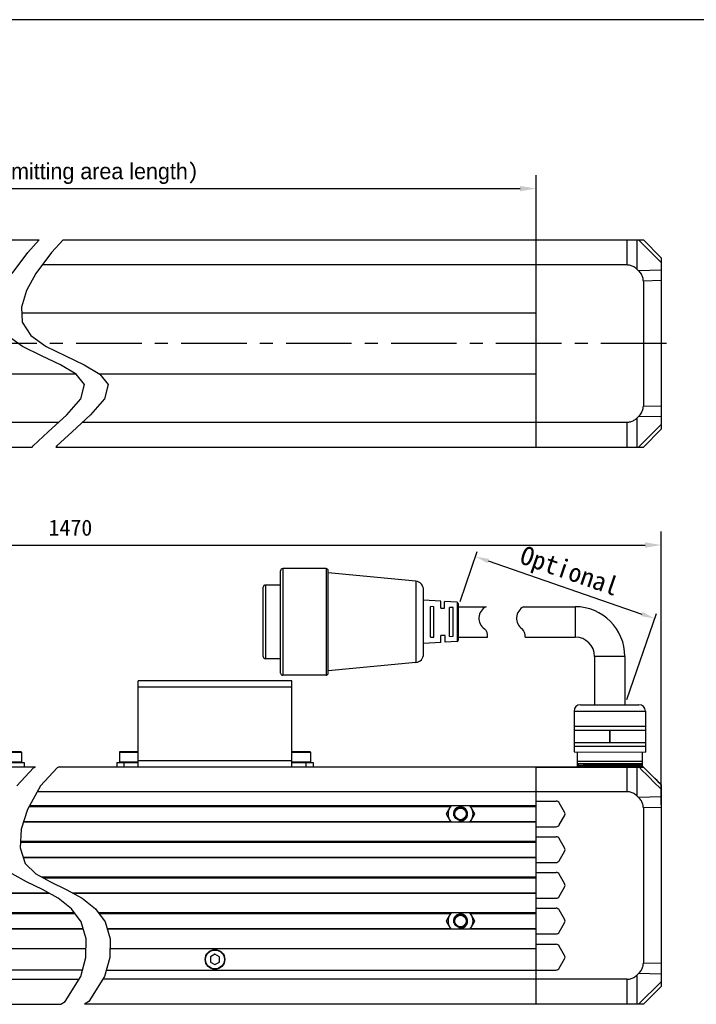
# Model space of a CAD drawing. Header units: millimetres. Extents: x -25 to 531, y 144 to 427.
# Tile 5 of 8: x 209 to 335, y 243 to 427. Entities that reach past the tile are written whole.
import ezdxf

# ---------------------------------------------------------------- set-up
doc = ezdxf.new("R2010")
doc.units = ezdxf.units.MM
doc.header["$LTSCALE"] = 32.67
doc.header["$PDMODE"] = 3
doc.header["$PDSIZE"] = 8
doc.linetypes.add('CENTER', pattern=[0.6, 0.375, -0.075, 0.075, -0.075])
doc.layers.get('0').update_dxf_attribs({"linetype": 'CONTINUOUS'})
doc.layers.get('Defpoints').update_dxf_attribs({"linetype": 'CONTINUOUS'})
for name, color, linetype in [('00_COMPONENTS', 7, 'CONTINUOUS'), ('03_ALL_AXES', 7, 'CONTINUOUS'), ('51__DRAFT_DIMS', 7, 'CONTINUOUS')]:
    doc.layers.add(name, color=color, linetype=linetype)
doc.layers.add('标注', color=3, linetype='CONTINUOUS', lineweight=25)
doc.layers.add('粗实线', color=7, linetype='CONTINUOUS', lineweight=30)
doc.styles.get("Standard").update_dxf_attribs({"font": 'simfang.ttf'})
doc.dimstyles.new('CST Standard', dxfattribs={"dimtxt": 3.5, "dimasz": 2.5, "dimexe": 1, "dimexo": 1, "dimgap": 0.6, "dimtad": 1, "dimtoh": 1, "dimdsep": 46, "dimtxsty": 'STANDARD', "dimcen": -2.5, "dimdle": 5, "dimadec": 1, "dimazin": 2, "dimtfac": 1, "dimtofl": 0, "dimtmove": 0, "dimatfit": 0, "dimfxl": 1, "dimtolj": 1, "dimarcsym": 0})
doc.dimstyles.new('DIMSTYLE_1', dxfattribs={"dimtxt": 3, "dimasz": 3, "dimexe": 2.5, "dimexo": 0.5, "dimgap": 0.75, "dimtad": 1, "dimlfac": 1.5, "dimdsep": 46, "dimtxsty": 'STANDARD', "dimblk": '_FILLED', "dimblk1": '_FILLED', "dimblk2": '_FILLED', "dimcen": 0.09, "dimclrt": 3, "dimazin": 2, "dimtp": 0.8, "dimtm": 0.8, "dimtfac": 1, "dimtofl": 0, "dimtmove": 0, "dimatfit": 3, "dimldrblk": '_FILLED', "dimfxl": 1, "dimtolj": 1, "dimarcsym": 0})

# ---------------------------------------------------------------- blocks, each defined once
blk = doc.blocks.new('_FILLED')
at = {"color": 0, "linetype": 'ByBlock'}
blk.add_solid([(0, 0), (-1, 0.167), (-1, -0.167)], dxfattribs=at)
blk = doc.blocks.new('*D1')
at = {"layer": '51__DRAFT_DIMS', "color": 0, "lineweight": -2}
for p, q in [((108.05, 280.2), (108.05, 331.16)), ((328.7, 280.2), (328.7, 331.16)), ((111.05, 328.66), (325.7, 328.66))]:
    blk.add_line(p, q, dxfattribs=at)
at = {"layer": 'Defpoints', "color": 0}
for p in [(328.7, 328.66), (108.05, 279.7), (328.7, 279.7)]:
    blk.add_point(p, dxfattribs=at)
at = {"layer": '51__DRAFT_DIMS', "color": 0, "linetype": 'ByBlock', "lineweight": -2, "xscale": 3, "yscale": 3, "zscale": 3, "rotation": 180}
blk.add_blockref('_FILLED', (108.05, 328.66), dxfattribs=at)
at = {"layer": '51__DRAFT_DIMS', "color": 0, "linetype": 'ByBlock', "lineweight": -2, "xscale": 3, "yscale": 3, "zscale": 3}
blk.add_blockref('_FILLED', (328.7, 328.66), dxfattribs=at)
at = {"layer": '51__DRAFT_DIMS', "color": 3, "insert": (218.37, 333.41), "char_height": 3, "attachment_point": 2, "line_spacing_factor": 0.9}
blk.add_mtext('\\A1;\\A1;1470', dxfattribs=at)
blk = doc.blocks.new('*D8')
at = {"layer": '51__DRAFT_DIMS', "color": 0, "lineweight": -2}
for p, q in [((131.38, 381.42), (131.38, 397.68)), ((305.36, 381.42), (305.36, 397.68)), ((134.38, 395.18), (302.36, 395.18))]:
    blk.add_line(p, q, dxfattribs=at)
at = {"layer": 'Defpoints', "color": 0}
for p in [(305.36, 395.18), (131.38, 380.92), (305.36, 380.92)]:
    blk.add_point(p, dxfattribs=at)
at = {"layer": '51__DRAFT_DIMS', "color": 0, "linetype": 'ByBlock', "lineweight": -2, "xscale": 3, "yscale": 3, "zscale": 3, "rotation": 180}
blk.add_blockref('_FILLED', (131.38, 395.18), dxfattribs=at)
at = {"layer": '51__DRAFT_DIMS', "color": 0, "linetype": 'ByBlock', "lineweight": -2, "xscale": 3, "yscale": 3, "zscale": 3}
blk.add_blockref('_FILLED', (305.36, 395.18), dxfattribs=at)
at = {"layer": '51__DRAFT_DIMS', "color": 3, "insert": (218.37, 399.93), "char_height": 3, "attachment_point": 2, "line_spacing_factor": 0.9}
blk.add_mtext('\\A1;\\A1;1400({\\f方正兰亭黑_GBK|b0|i0|c134|p0;Emitting area length})', dxfattribs=at)
blk = doc.blocks.new('*D13')
at = {"layer": 'Defpoints', "color": 0}
for p in [(290.8, 317.15), (327.47, 314.96), (321.92, 298.87)]:
    blk.add_point(p, dxfattribs=at)
at = {"layer": '标注', "color": 0, "linetype": 'Continuous', "lineweight": -2, "ltscale": 3}
for p, q in [((291.13, 318.1), (294.35, 327.45)), ((296.39, 325.69), (325.11, 315.78)), ((322.25, 299.82), (327.8, 315.91))]:
    blk.add_line(p, q, dxfattribs=at)
at = {"layer": '标注', "color": 0}
for points in [[(296.52, 326.08), (296.25, 325.29), (294.02, 326.5)], [(324.98, 315.38), (325.25, 316.17), (327.47, 314.96)]]:
    blk.add_solid(points, dxfattribs=at)
at = {"layer": '标注', "color": 7, "insert": (311.45, 323.41), "char_height": 3.5, "attachment_point": 5, "rotation": 340.9636}
blk.add_mtext('\\A1;Optional', dxfattribs=at)

msp = doc.modelspace()

# ---------------------------------------------------------------- linework, layer by layer
at = {"color": 7}
msp.add_line((531.0131, 426.6945), (-25.0005, 426.6945), dxfattribs=at)
at = {"color": 4}
for p, q in [((210.4195, 383.2783), (212.5659, 385.5903)), ((217.0048, 385.5903), (214.8584, 383.2783)), ((207.4912, 379.3393), (210.4195, 383.2783)), ((214.8584, 383.2783), (211.9301, 379.3393)), ((211.9301, 379.3393), (210.1786, 376.1466)), ((210.1786, 376.1466), (209.2102, 373.0472)), ((209.2102, 373.0472), (209.3493, 370.2649)), ((209.3493, 370.2649), (210.9871, 367.7796)), ((209.3998, 365.7364), (206.5482, 367.7796)), ((210.9871, 367.7796), (213.8387, 365.7364)), ((212.9858, 363.9378), (209.3998, 365.7364)), ((213.8387, 365.7364), (217.4247, 363.9378)), ((216.5135, 362.3043), (212.9858, 363.9378)), ((217.4247, 363.9378), (220.9524, 362.3043)), ((219.4494, 360.5743), (216.5135, 362.3043)), ((220.9524, 362.3043), (223.8883, 360.5743)), ((220.978, 358.6096), (219.4494, 360.5743)), ((223.8883, 360.5743), (225.4169, 358.6096)), ((220.3062, 355.9297), (220.978, 358.6096)), ((225.4169, 358.6096), (224.7451, 355.9297)), ((217.7096, 352.929), (220.3062, 355.9297)), ((224.7451, 355.9297), (222.1485, 352.929)), ((214.2346, 349.7849), (217.7096, 352.929)), ((222.1485, 352.929), (218.6735, 349.7849)), ((211.4221, 347.1823), (214.2346, 349.7849)), ((218.6735, 349.7849), (215.861, 347.1823)), ((211.2038, 346.9236), (211.4221, 347.1823)), ((215.861, 347.1823), (215.6427, 346.9236)), ((208.3746, 283.7175), (211.4588, 287.1046)), ((211.4588, 287.1046), (211.8322, 287.2934)), ((215.8977, 287.1046), (212.8135, 283.7175)), ((216.2711, 287.2934), (215.8977, 287.1046)), ((212.8135, 283.7175), (210.3501, 279.3125)), ((210.3501, 279.3125), (209.1838, 275.6312)), ((209.1838, 275.6312), (208.9626, 272.1518)), ((208.9626, 272.1518), (209.9339, 269.239)), ((209.9339, 269.239), (211.9218, 267.3087)), ((210.185, 265.8067), (207.4829, 267.3087)), ((211.9218, 267.3087), (214.6239, 265.8067)), ((213.1541, 264.4104), (210.185, 265.8067)), ((214.6239, 265.8067), (217.593, 264.4104)), ((216.0986, 262.7596), (213.1541, 264.4104)), ((218.5964, 260.7683), (216.0986, 262.7596)), ((217.593, 264.4104), (220.5376, 262.7596)), ((220.5376, 262.7596), (223.0353, 260.7683)), ((220.397, 258.3331), (218.5964, 260.7683)), ((223.0353, 260.7683), (224.8359, 258.3331)), ((221.3362, 255.1758), (220.397, 258.3331)), ((224.8359, 258.3331), (225.7751, 255.1758)), ((221.2768, 251.6892), (221.3362, 255.1758)), ((225.7751, 255.1758), (225.7157, 251.6892)), ((220.3138, 248.1763), (221.2768, 251.6892)), ((225.7157, 251.6892), (224.7527, 248.1763)), ((217.362, 243.4977), (220.3138, 248.1763)), ((224.7527, 248.1763), (221.8009, 243.4977)), ((216.5645, 242.9601), (217.362, 243.4977)), ((221.8009, 243.4977), (221.0034, 242.9601))]:
    msp.add_line(p, q, dxfattribs=at)
msp.add_line((325.7651, 297.6567), (325.7651, 290.0336))
at = {"layer": '00_COMPONENTS', "color": 7}
for p, q in [((111.3844, 385.5903), (212.5659, 385.5903)), ((217.0048, 385.5903), (325.3646, 385.5903)), ((305.3646, 346.9236), (305.3646, 385.5903)), ((328.6979, 382.2569), (325.3646, 385.5903)), ((328.6979, 382.2569), (328.6979, 350.2569)), ((322.3293, 380.9236), (213.1079, 380.9236)), ((324.4812, 379.8379), (324.2177, 380.0941)), ((325.3646, 377.9071), (325.3646, 354.6068)), ((305.3646, 371.9236), (209.2664, 371.9236)), ((131.3844, 360.5903), (219.4222, 360.5903)), ((223.8612, 360.5903), (305.3646, 360.5903)), ((114.4197, 351.5903), (216.2299, 351.5903)), ((220.6688, 351.5903), (322.3293, 351.5903)), ((324.2177, 352.4197), (324.4812, 352.676)), ((328.6979, 350.2569), (325.3646, 346.9236)), ((111.3844, 346.9236), (211.2038, 346.9236)), ((215.6427, 346.9236), (325.3646, 346.9236)), ((231.0312, 287.2934), (231.0312, 303.2934)), ((259.6979, 303.2934), (231.0312, 303.2934)), ((233.7646, 303.361), (233.6979, 303.2943)), ((233.7646, 303.361), (235.6312, 303.361)), ((235.6312, 303.361), (235.6979, 303.2943)), ((255.0979, 303.361), (255.0312, 303.2943)), ((255.0979, 303.361), (256.9646, 303.361)), ((256.9645, 303.361), (257.0312, 303.2943)), ((259.6979, 287.2934), (259.6979, 303.2934)), ((209.1511, 290.0934), (205.7177, 290.0934)), ((209.2177, 290.0268), (209.2177, 288.1601)), ((227.5312, 290.0268), (227.5312, 288.1601)), ((231.0312, 290.0934), (227.5979, 290.0934)), ((263.1312, 290.0934), (259.6979, 290.0934)), ((263.1979, 290.0268), (263.1979, 288.1601)), ((111.5185, 287.2934), (211.8322, 287.2934)), ((205.7177, 288.0934), (209.7177, 288.0934)), ((209.7177, 288.0934), (209.7177, 287.2934)), ((216.2711, 287.2934), (325.2304, 287.2934)), ((227.0312, 288.0934), (227.0312, 287.2934)), ((227.0312, 288.0934), (231.0312, 288.0934)), ((259.6979, 288.0934), (263.6979, 288.0934)), ((263.6979, 288.0934), (263.6979, 287.2934)), ((305.3646, 242.9601), (305.3646, 287.2934)), ((312.985, 287.5139), (312.9859, 287.5118)), ((313.2979, 287.8268), (312.9852, 287.5141)), ((312.986, 287.5119), (313.1953, 287.391)), ((325.1584, 287.85), (313.0229, 287.85)), ((313.2011, 287.3943), (313.0265, 287.2934)), ((324.7646, 287.8268), (313.2979, 287.8268)), ((313.915, 287.4442), (314.0654, 287.4496)), ((314.0654, 287.4496), (314.2287, 287.4551)), ((314.2287, 287.4551), (314.4045, 287.4605)), ((314.4045, 287.4605), (314.5925, 287.466)), ((314.6989, 287.5652), (314.4861, 287.5617)), ((314.5925, 287.466), (314.7922, 287.4714)), ((315.0895, 287.5713), (314.6989, 287.5652)), ((314.7922, 287.4714), (315.0031, 287.4768)), ((315.0031, 287.4768), (315.2248, 287.4823)), ((315.536, 287.5776), (315.0895, 287.5713)), ((315.2248, 287.4823), (315.4565, 287.4877)), ((315.4565, 287.4877), (315.6975, 287.4932)), ((316.0158, 287.584), (315.536, 287.5776)), ((315.6975, 287.4932), (315.9472, 287.4986)), ((315.9472, 287.4986), (316.3366, 287.5068)), ((316.5255, 287.5905), (316.0158, 287.584)), ((316.3366, 287.5068), (316.742, 287.5149)), ((317.3354, 287.6002), (316.5255, 287.5905)), ((316.742, 287.5149), (317.1609, 287.5231)), ((317.1055, 287.2934), (317.7945, 287.3056)), ((317.1609, 287.5231), (317.4466, 287.5285)), ((317.4466, 287.5285), (317.8827, 287.5367)), ((317.7945, 287.3056), (318.4102, 287.3162)), ((318.4102, 287.3162), (319.0312, 287.3268)), ((325.2646, 287.3268), (319.0312, 287.3268)), ((319.8169, 287.572), (320.112, 287.5775)), ((320.112, 287.5775), (320.4043, 287.5829)), ((320.4043, 287.5829), (321.2567, 287.5992)), ((321.7616, 287.6519), (321.2518, 287.6455)), ((321.2567, 287.5992), (321.7972, 287.6101)), ((322.242, 287.6583), (321.7616, 287.6519)), ((321.7972, 287.6101), (322.1836, 287.6183)), ((322.1836, 287.6183), (322.5513, 287.6264)), ((322.6893, 287.6646), (322.242, 287.6583)), ((322.5513, 287.6264), (322.8981, 287.6346)), ((322.8981, 287.6346), (323.1168, 287.64)), ((323.1168, 287.64), (323.3248, 287.6455)), ((323.3248, 287.6455), (323.5217, 287.6509)), ((323.5217, 287.6509), (323.7068, 287.6564)), ((323.7068, 287.6564), (323.8795, 287.6618)), ((323.8795, 287.6618), (324.0393, 287.6673)), ((324.0393, 287.6673), (324.1858, 287.6727)), ((324.7646, 287.8268), (324.8659, 287.7254)), ((324.8658, 287.7255), (324.865, 287.7233)), ((324.8708, 287.7205), (325.2646, 287.3268)), ((325.2646, 287.2888), (325.2646, 287.3268)), ((328.6582, 283.9601), (328.6979, 283.9601)), ((328.6979, 283.9601), (328.6979, 246.2934)), ((322.3293, 282.6268), (212.2035, 282.6268)), ((324.4812, 281.5411), (324.2177, 281.7973)), ((305.3646, 280.0268), (210.7496, 280.0268)), ((289.4154, 280.0268), (288.5301, 278.4934)), ((293.9187, 278.4934), (293.0335, 280.0268)), ((305.3646, 280.8934), (309.0838, 280.8934)), ((310.6619, 278.8268), (309.6612, 280.5601)), ((325.3646, 279.6103), (325.3646, 250.6433)), ((288.5301, 278.4934), (289.4154, 276.9601)), ((293.0335, 276.9601), (293.9187, 278.4934)), ((309.6612, 276.4268), (310.6619, 278.1601)), ((305.3646, 276.9601), (209.6048, 276.9601)), ((305.3646, 276.0934), (309.0838, 276.0934)), ((305.3646, 274.2268), (309.0838, 274.2268)), ((310.6619, 272.1601), (309.6612, 273.8934)), ((305.3646, 273.3601), (209.0394, 273.3601)), ((305.3646, 270.2934), (209.5823, 270.2934)), ((309.6612, 269.7601), (310.6619, 271.4934)), ((305.3646, 269.4268), (309.0838, 269.4268)), ((305.3646, 266.6934), (213.0286, 266.6934)), ((305.3646, 267.5601), (309.0838, 267.5601)), ((310.6619, 265.4934), (309.6612, 267.2268)), ((309.6612, 263.0934), (310.6619, 264.8268)), ((214.5519, 263.6268), (131.3844, 263.6268)), ((305.3646, 263.6268), (218.9908, 263.6268)), ((305.3646, 262.7601), (309.0838, 262.7601)), ((219.1447, 260.0268), (131.3844, 260.0268)), ((305.3646, 260.0268), (223.5836, 260.0268)), ((289.4154, 260.0268), (288.5301, 258.4934)), ((293.9187, 258.4934), (293.0335, 260.0268)), ((305.3646, 260.8934), (309.0838, 260.8934)), ((310.6619, 258.8268), (309.6612, 260.5601)), ((288.5301, 258.4934), (289.4154, 256.9601)), ((293.0335, 256.9601), (293.9187, 258.4934)), ((309.6612, 256.4268), (310.6619, 258.1601)), ((220.8054, 256.9601), (131.3844, 256.9601)), ((305.3646, 256.9601), (225.2444, 256.9601)), ((305.3646, 256.0934), (309.0838, 256.0934)), ((305.3646, 254.1601), (309.0838, 254.1601)), ((310.6619, 252.0934), (309.6612, 253.8268)), ((221.3042, 253.2934), (131.3844, 253.2934)), ((305.3646, 253.2934), (225.7431, 253.2934)), ((245.3646, 252.2918), (244.5312, 251.8107)), ((244.5312, 251.8107), (244.5312, 250.8484)), ((246.1979, 251.8107), (245.3646, 252.2918)), ((246.1979, 250.8484), (246.1979, 251.8107)), ((244.5312, 250.8484), (245.3646, 250.3673)), ((245.3646, 250.3673), (246.1979, 250.8484)), ((309.6612, 249.6934), (310.6619, 251.4268)), ((220.6383, 249.3601), (127.6651, 249.3601)), ((225.0772, 249.3601), (309.0838, 249.3601)), ((324.2177, 248.4562), (324.4812, 248.7125)), ((114.4197, 247.6268), (219.967, 247.6268)), ((322.3293, 247.6268), (224.406, 247.6268)), ((328.6979, 246.2934), (325.3646, 242.9601)), ((111.3844, 242.9601), (216.5645, 242.9601)), ((325.3646, 242.9601), (221.0034, 242.9601))]:
    msp.add_line(p, q, dxfattribs=at)
at = {"layer": '00_COMPONENTS', "color": 4}
for p, q in [((322.3293, 380.9236), (322.3293, 385.5903)), ((324.2177, 380.0941), (324.2177, 385.5903)), ((328.6979, 381.3736), (324.4812, 385.5903)), ((328.6979, 379.9548), (324.4812, 379.8379)), ((328.6979, 377.9995), (325.3646, 377.9071)), ((328.6979, 354.5143), (325.3646, 354.6068)), ((322.3293, 346.9236), (322.3293, 351.5903)), ((324.2177, 346.9236), (324.2177, 352.4197)), ((328.6979, 352.5591), (324.4812, 352.676)), ((328.6979, 351.1403), (324.4812, 346.9236)), ((233.8646, 303.361), (233.8646, 303.2934)), ((235.5312, 303.361), (235.5312, 303.2934)), ((255.1979, 303.361), (255.1979, 303.2934)), ((256.8646, 303.361), (256.8646, 303.2934)), ((259.6979, 302.1601), (231.0312, 302.1601)), ((205.7177, 290.0268), (209.2177, 290.0268)), ((227.5312, 290.0268), (231.0312, 290.0268)), ((259.6979, 290.0268), (263.1979, 290.0268)), ((209.2177, 288.1601), (205.7177, 288.1601)), ((231.0312, 288.1601), (227.5312, 288.1601)), ((228.3646, 288.0934), (228.3646, 287.2934)), ((231.0312, 288.4268), (259.6979, 288.4268)), ((263.1979, 288.1601), (259.6979, 288.1601)), ((262.3646, 288.0934), (262.3646, 287.2934)), ((305.3646, 287.2349), (322.3293, 287.2349)), ((322.3293, 282.6268), (322.3293, 287.2934)), ((322.3293, 287.2349), (322.4587, 287.2347)), ((322.9809, 287.2323), (323.3559, 287.2282)), ((323.3559, 287.2282), (323.6884, 287.2227)), ((324.2177, 287.21), (324.5704, 287.21)), ((324.2177, 281.7973), (324.2177, 287.21)), ((324.5704, 287.21), (324.7296, 287.2147)), ((324.7296, 287.2147), (324.9323, 287.2208)), ((324.9323, 287.2208), (325.14, 287.2269)), ((325.14, 287.2269), (325.2734, 287.2307)), ((325.2279, 287.2934), (325.2451, 287.2927)), ((325.2734, 287.2307), (325.294, 287.2313)), ((325.294, 287.2313), (325.3505, 287.233)), ((325.3505, 287.233), (325.3671, 287.2333)), ((325.3671, 287.2333), (325.3715, 287.2352)), ((328.6979, 281.658), (324.4812, 281.5411)), ((210.675, 279.8934), (289.3384, 279.8934)), ((293.1105, 279.8934), (305.3646, 279.8934)), ((328.6979, 279.7027), (325.3646, 279.6103)), ((209.6471, 277.0934), (289.3384, 277.0934)), ((293.1105, 277.0934), (305.3646, 277.0934)), ((209.0309, 273.2268), (305.3646, 273.2268)), ((209.5378, 270.4268), (305.3646, 270.4268)), ((213.2685, 266.5601), (305.3646, 266.5601)), ((131.3844, 263.7601), (214.3141, 263.7601)), ((218.753, 263.7601), (305.3646, 263.7601)), ((147.4105, 259.8934), (219.2433, 259.8934)), ((223.6822, 259.8934), (289.3384, 259.8934)), ((293.1105, 259.8934), (305.3646, 259.8934)), ((147.4105, 257.0934), (220.7658, 257.0934)), ((225.2047, 257.0934), (289.3384, 257.0934)), ((293.1105, 257.0934), (305.3646, 257.0934)), ((328.6979, 250.5508), (325.3646, 250.6433)), ((324.2177, 242.9601), (324.2177, 248.4562)), ((328.6979, 248.5956), (324.4812, 248.7125)), ((322.3293, 242.9601), (322.3293, 247.6268)), ((328.6979, 247.1768), (324.4812, 242.9601))]:
    msp.add_line(p, q, dxfattribs=at)
at = {"layer": '00_COMPONENTS', "color": 7}
for points in [[(324.2177, 380.0941), (324.0633, 380.234), (323.908, 380.3602), (323.7517, 380.4728), (323.5942, 380.5713), (323.4357, 380.6562), (323.2772, 380.729), (323.1189, 380.7897), (322.9607, 380.8383), (322.8026, 380.8758), (322.6447, 380.9028), (322.4869, 380.9187), (322.3293, 380.9236)], [(325.3646, 377.9071), (325.3593, 378.0702), (325.3422, 378.2331), (325.3135, 378.3958), (325.2734, 378.5583), (325.2216, 378.7207), (325.157, 378.8827), (325.0795, 379.0447), (324.9891, 379.2063), (324.8843, 379.3666), (324.7644, 379.5251), (324.6301, 379.6822), (324.4812, 379.8379)], [(324.4812, 352.676), (324.6301, 352.8317), (324.7644, 352.9888), (324.8843, 353.1473), (324.9891, 353.3076), (325.0795, 353.4692), (325.157, 353.6312), (325.2217, 353.7932), (325.2735, 353.9556), (325.3135, 354.1182), (325.3422, 354.2808), (325.3593, 354.4437), (325.3646, 354.6068)], [(322.3293, 351.5903), (322.4869, 351.5952), (322.6447, 351.6111), (322.8026, 351.638), (322.9607, 351.6756), (323.1189, 351.7242), (323.2772, 351.7849), (323.4357, 351.8576), (323.5942, 351.9425), (323.7517, 352.041), (323.908, 352.1537), (324.0633, 352.2799), (324.2177, 352.4197)], [(314.4861, 287.5617), (314.3032, 287.5586), (314.1305, 287.5554), (313.9686, 287.5522), (313.8179, 287.549), (313.6788, 287.5458), (313.5519, 287.5426), (313.4376, 287.5394), (313.3358, 287.5362), (313.2465, 287.533), (313.1699, 287.5299), (313.1064, 287.5267), (313.0559, 287.5236), (313.0188, 287.5204), (312.9951, 287.5171), (312.985, 287.5139)], [(313.2011, 287.3943), (313.2029, 287.3952), (313.2108, 287.3979), (313.2225, 287.4007), (313.2379, 287.4034), (313.2572, 287.4061), (313.2802, 287.4088), (313.307, 287.4115), (313.3375, 287.4143), (313.3717, 287.417), (313.4097, 287.4197), (313.4513, 287.4224), (313.4967, 287.4251), (313.5458, 287.4279), (313.5985, 287.4306), (313.6548, 287.4333), (313.7147, 287.436), (313.778, 287.4388), (313.8448, 287.4415), (313.915, 287.4442)], [(319.3156, 287.6228), (318.7469, 287.6164), (318.4623, 287.6131), (318.1782, 287.6099), (317.3354, 287.6002)], [(317.8827, 287.5367), (318.1773, 287.5421), (318.3255, 287.5448)], [(318.3255, 287.5448), (318.6232, 287.5503), (318.7725, 287.553), (318.922, 287.5557), (319.221, 287.5612)], [(319.0312, 287.3268), (319.3248, 287.3386), (319.9084, 287.3624)], [(319.221, 287.5612), (319.3704, 287.5639), (319.5196, 287.5666), (319.8169, 287.572)], [(320.4422, 287.6358), (319.5994, 287.626), (319.3156, 287.6228)], [(319.9084, 287.3624), (320.1974, 287.3744), (320.4835, 287.3864), (320.765, 287.3984), (321.0409, 287.4103), (321.3111, 287.4223), (321.5745, 287.4343), (321.8306, 287.4462), (322.079, 287.4581), (322.3194, 287.47), (322.5513, 287.4818), (322.7742, 287.4937), (322.9884, 287.5056), (323.1934, 287.5175), (323.3885, 287.5295), (323.5732, 287.5415), (323.747, 287.5534), (323.9095, 287.5654), (324.0607, 287.5774), (324.2004, 287.5895), (324.3278, 287.6017), (324.4421, 287.6138), (324.5428, 287.6258), (324.6303, 287.6378), (324.7044, 287.6497), (324.7651, 287.6617), (324.8125, 287.6736), (324.8467, 287.6854), (324.8677, 287.6973), (324.8755, 287.7092), (324.8702, 287.7211)], [(321.2518, 287.6455), (320.717, 287.639), (320.4422, 287.6358)], [(324.865, 287.7233), (324.8625, 287.7222), (324.846, 287.7189), (324.8164, 287.7157), (324.7739, 287.7125), (324.7187, 287.7093), (324.6507, 287.7061), (324.57, 287.703), (324.4767, 287.6998), (324.3707, 287.6966), (324.252, 287.6934), (324.121, 287.6902), (323.9782, 287.687), (323.8243, 287.6838), (323.6594, 287.6806), (323.4842, 287.6774), (323.299, 287.6742), (323.1044, 287.671), (322.9008, 287.6678), (322.6893, 287.6646)], [(324.1858, 287.6727), (324.254, 287.6754), (324.3188, 287.6781), (324.3801, 287.6809), (324.4379, 287.6836), (324.4922, 287.6863), (324.543, 287.689), (324.5902, 287.6917), (324.6337, 287.6945), (324.6736, 287.6972), (324.7097, 287.6999), (324.7422, 287.7026), (324.7708, 287.7053), (324.7957, 287.7081), (324.8167, 287.7108), (324.8338, 287.7135), (324.8471, 287.7162), (324.8566, 287.7189), (324.8612, 287.721)], [(324.8702, 287.7211), (324.8696, 287.7217), (324.8689, 287.7224), (324.8682, 287.723), (324.8674, 287.7236), (324.8666, 287.7242), (324.8658, 287.7249), (324.8656, 287.725)], [(326.3485, 286.263), (325.9642, 286.6454), (325.5839, 287.0239), (325.3715, 287.2352)], [(328.6623, 283.9601), (328.3299, 284.291), (327.9256, 284.6933), (327.5254, 285.0917), (327.1291, 285.4861), (326.3485, 286.263)], [(324.2177, 281.7973), (324.0633, 281.9371), (323.908, 282.0634), (323.7517, 282.176), (323.5942, 282.2745), (323.4357, 282.3594), (323.2772, 282.4321), (323.1189, 282.4929), (322.9607, 282.5414), (322.8026, 282.579), (322.6447, 282.6059), (322.4869, 282.6219), (322.3293, 282.6268)], [(325.3646, 279.6103), (325.3593, 279.7734), (325.3422, 279.9363), (325.3135, 280.099), (325.2734, 280.2615), (325.2216, 280.4239), (325.157, 280.5859), (325.0795, 280.7479), (324.9891, 280.9095), (324.8843, 281.0697), (324.7644, 281.2282), (324.6301, 281.3853), (324.4812, 281.5411)], [(324.4812, 248.7125), (324.6301, 248.8682), (324.7644, 249.0253), (324.8843, 249.1838), (324.9891, 249.3441), (325.0795, 249.5057), (325.157, 249.6677), (325.2217, 249.8297), (325.2735, 249.9921), (325.3135, 250.1547), (325.3422, 250.3173), (325.3593, 250.4802), (325.3646, 250.6433)], [(322.3293, 247.6268), (322.4869, 247.6317), (322.6447, 247.6476), (322.8026, 247.6745), (322.9607, 247.7121), (323.1189, 247.7607), (323.2772, 247.8214), (323.4357, 247.8941), (323.5942, 247.979), (323.7517, 248.0775), (323.908, 248.1902), (324.0633, 248.3164), (324.2177, 248.4562)]]:
    msp.add_lwpolyline(points, dxfattribs=at)
at = {"layer": '00_COMPONENTS', "color": 4}
for points in [[(322.4587, 287.2347), (322.5886, 287.2344), (322.7188, 287.2339), (322.8499, 287.2332), (322.9809, 287.2323)], [(323.6884, 287.2227), (323.8774, 287.2186), (323.9615, 287.2169), (324.0374, 287.2149), (324.105, 287.2127), (324.165, 287.2109), (324.2177, 287.21)], [(324.1044, 287.2934), (324.119, 287.2923), (324.1336, 287.289), (324.1477, 287.2835), (324.1614, 287.2759), (324.1745, 287.2663), (324.1868, 287.2547), (324.1982, 287.2414), (324.2085, 287.2264), (324.2177, 287.21)], [(324.4571, 287.2934), (324.4718, 287.2923), (324.4863, 287.289), (324.5005, 287.2835), (324.5142, 287.2759), (324.5273, 287.2663), (324.5396, 287.2547), (324.5509, 287.2414), (324.5613, 287.2264), (324.5704, 287.21)], [(328.6979, 283.0772), (327.2739, 284.5023), (326.58, 285.197), (325.8981, 285.8799), (325.2283, 286.5509), (324.5704, 287.21)], [(325.2451, 287.2927), (325.2622, 287.2903), (325.279, 287.2864), (325.2954, 287.281), (325.3113, 287.2742), (325.3265, 287.2659), (325.341, 287.2563), (325.3545, 287.2454), (325.3671, 287.2333)], [(326.5302, 286.0767), (326.1512, 286.4537), (325.7635, 286.8392), (325.3671, 287.2333)], [(328.6582, 283.9601), (328.3154, 284.3011), (327.9678, 284.6469), (327.6155, 284.9973), (327.2598, 285.3511), (326.5302, 286.0767)]]:
    msp.add_lwpolyline(points, dxfattribs=at)
at = {"layer": '00_COMPONENTS', "color": 7}
for centre, radius in [((291.2244, 278.4934), 1.214), ((291.2244, 278.4934), 1.0807), ((291.2244, 258.4934), 1.214), ((291.2244, 258.4934), 1.0807), ((245.3646, 251.3268), 1.8333)]:
    msp.add_circle(centre, radius, dxfattribs=at)
at = {"layer": '00_COMPONENTS', "color": 4}
msp.add_circle((245.3646, 251.3268), 1.7667, dxfattribs=at)
at = {"layer": '00_COMPONENTS', "color": 7}
for centre, radius, start, end in [((209.1511, 290.0268), 0.0667, 0, 90), ((227.5979, 290.0268), 0.0667, 90, 180), ((263.1312, 290.0268), 0.0667, 0, 90), ((209.1511, 288.1601), 0.0667, 270, 360), ((227.5979, 288.1601), 0.0667, 180, 270), ((263.1312, 288.1601), 0.0667, 270, 360), ((325.2304, 287.0934), 0.2, 45.142107, 90), ((291.2244, 278.4934), 2.3333, 138.90566, 221.09434), ((291.2244, 278.4934), 2.3333, 318.90566, 41.09434), ((309.0838, 280.2268), 0.6667, 30, 90), ((310.0846, 278.4934), 0.6667, 330, 30), ((309.0838, 276.7601), 0.6667, 270, 330), ((309.0838, 273.5601), 0.6667, 30, 90), ((310.0846, 271.8268), 0.6667, 330, 30), ((309.0838, 270.0934), 0.6667, 270, 330), ((309.0838, 266.8934), 0.6667, 30, 90), ((310.0846, 265.1601), 0.6667, 330, 30), ((309.0838, 263.4268), 0.6667, 270, 330), ((291.2244, 258.4934), 2.3333, 138.90566, 221.09434), ((291.2244, 258.4934), 2.3333, 318.90566, 41.09434), ((309.0838, 260.2268), 0.6667, 30, 90), ((310.0846, 258.4934), 0.6667, 330, 30), ((309.0838, 256.7601), 0.6667, 270, 330), ((309.0838, 253.4934), 0.6667, 30, 90), ((245.3646, 251.3268), 0.9333, 147.570648, 153.234499), ((245.3646, 251.3268), 0.9333, 87.023371, 93.565993), ((245.3646, 251.3268), 0.9333, 27.897168, 33.565993), ((310.0846, 251.7601), 0.6667, 330, 30), ((245.3646, 251.3268), 0.9333, 207.791836, 212.906766), ((245.3646, 251.3268), 0.9333, 267.574511, 272.906766), ((245.3646, 251.3268), 0.9333, 328.115076, 333.234499), ((309.0838, 250.0268), 0.6667, 270, 330)]:
    msp.add_arc(centre, radius, start, end, dxfattribs=at)
at = {"layer": '00_COMPONENTS', "color": 4}
for centre in [(291.2244, 278.4934), (291.2244, 258.4934)]:
    msp.add_arc(centre, 1.3333, 255, 195, dxfattribs=at)
at = {"layer": '03_ALL_AXES', "color": 1, "linetype": 'CENTER'}
msp.add_line((329.6979, 366.2569), (104.72, 366.2569), dxfattribs=at)
at = {"layer": '粗实线', "color": 7, "linetype": 'Continuous'}
for p, q in [((257.629, 304.7774), (257.629, 323.8681)), ((258.0335, 324.2726), (258.0335, 304.3728)), ((266.1238, 324.2726), (258.0335, 324.2726)), ((266.1238, 324.2726), (266.1238, 304.3728)), ((266.5283, 304.7774), (266.5283, 323.8681)), ((282.8626, 321.9055), (266.5283, 323.4636)), ((282.8626, 321.9055), (282.8626, 306.74)), ((254.3929, 307.8505), (254.3929, 320.795)), ((254.7974, 321.1995), (254.7974, 307.446)), ((257.629, 321.1995), (254.7974, 321.1995)), ((284.327, 308.3507), (284.327, 320.2947)), ((287.5631, 318.1656), (284.327, 318.3679)), ((287.5631, 316.876), (287.5631, 318.1656)), ((290.5717, 317.9776), (288.2104, 318.1252)), ((288.2104, 316.8606), (288.2104, 318.1251)), ((290.5717, 317.9776), (290.5717, 310.6679)), ((285.6215, 311.4507), (285.6215, 317.1948)), ((286.2687, 317.1543), (285.6215, 317.1948)), ((286.2687, 311.4911), (286.2687, 317.1543)), ((287.5631, 316.876), (288.2104, 316.8606)), ((289.1812, 311.6126), (289.1812, 317.0329)), ((289.8272, 316.9925), (289.1812, 317.0329)), ((289.8272, 311.6529), (289.8272, 316.9925)), ((290.7993, 317.7354), (290.7993, 310.9101)), ((290.7993, 317.1543), (295.9766, 317.1543)), ((294.8197, 317.1543), (295.9838, 317.1543)), ((303.0148, 317.1543), (312.6184, 317.1543)), ((312.6184, 317.1543), (312.6184, 311.4911)), ((285.6215, 311.4507), (286.2687, 311.4911)), ((288.3722, 311.7888), (287.5631, 311.7695)), ((287.5631, 310.4799), (287.5631, 311.7695)), ((288.3722, 310.5304), (288.3722, 311.7888)), ((290.5717, 310.6679), (288.3722, 310.5304)), ((289.1812, 311.6126), (289.8272, 311.6529)), ((290.7993, 311.4911), (296.2533, 311.4911)), ((294.8197, 311.4911), (296.2533, 311.4911)), ((303.2842, 311.4911), (312.6184, 311.4911)), ((287.5631, 310.4798), (284.327, 310.2776)), ((257.629, 307.446), (254.7974, 307.446)), ((321.9222, 307.8505), (316.259, 307.8505)), ((316.259, 307.8505), (316.259, 298.8702)), ((321.9222, 307.8505), (321.9222, 298.8702)), ((282.8626, 306.74), (266.5283, 305.1819)), ((266.1238, 304.3728), (258.0335, 304.3728)), ((312.4161, 297.6567), (312.4161, 294.097)), ((312.4161, 297.6567), (325.7651, 297.6567)), ((313.6337, 298.8702), (324.5476, 298.8702)), ((312.4161, 294.8655), (325.7651, 294.8655)), ((312.4161, 294.097), (312.4161, 291.8317)), ((312.4161, 294.097), (325.7651, 294.097)), ((312.4531, 294.097), (312.4531, 291.8317)), ((319.0537, 294.097), (319.0537, 291.8317)), ((319.1276, 294.097), (319.1276, 291.8317)), ((312.4161, 291.8317), (312.4161, 290.0518)), ((312.4161, 291.8317), (325.7651, 291.8317)), ((312.4161, 291.144), (325.7651, 291.144)), ((312.4211, 290.0518), (325.7651, 290.0336)), ((313.0229, 290.0518), (313.0229, 287.2934)), ((325.1584, 290.0344), (325.1584, 287.2934)), ((313.0229, 288.3528), (325.1584, 288.3528))]:
    msp.add_line(p, q, dxfattribs=at)
for centre, radius, start, end in [((258.0335, 323.8681), 0.4045, 90, 180), ((266.1238, 323.8681), 0.4045, 0, 90), ((282.7089, 320.2947), 1.6181, 0, 84.551174), ((254.7974, 320.795), 0.4045, 90, 180), ((290.5565, 317.7354), 0.2427, 0, 86.423666), ((297.0745, 314.9861), 2.4271, 116.699493, 234.752493), ((304.1055, 314.9861), 2.4271, 116.699493, 234.752493), ((312.6184, 307.8505), 9.3039, 0, 90), ((294.8334, 311.8147), 1.4563, 347.160412, 54.752493), ((301.6739, 311.7418), 1.6297, 351.151757, 50.761148), ((290.5565, 310.9101), 0.2427, 273.576334, 0), ((312.6184, 307.8505), 3.6406, 0, 90), ((254.7974, 307.8505), 0.4045, 180, 270), ((282.7089, 308.3507), 1.6181, 275.448826, 0), ((258.0335, 304.7774), 0.4045, 180, 270), ((266.1238, 304.7774), 0.4045, 270, 0), ((313.6297, 297.6567), 1.2135, 90, 180), ((324.5516, 297.6567), 1.2135, 0, 90)]:
    msp.add_arc(centre, radius, start, end, dxfattribs=at)

# ---------------------------------------------------------------- dimensions: what is measured, and where the dimension line sits
at = {"layer": '51__DRAFT_DIMS', "color": 4}
for base, p1, p2, text, picture, middle in [((305.3646, 395.184), (131.3844, 380.9236), (305.3646, 380.9236), '\\A1;1400({\\f方正兰亭黑_GBK|b0|i0|c134|p0;Emitting area length})', '*D8', (218.3745, 395.184)), ((328.6979, 328.6622), (108.0511, 279.7027), (328.6979, 279.7027), '\\A1;1470', '*D1', (218.3745, 328.6622))]:
    dim = msp.add_linear_dim(base=base, p1=p1, p2=p2, text=text, dimstyle='DIMSTYLE_1', override={"dimtxsty": 'STANDARD'}, dxfattribs=at)
    dim.commit()
    dim.dimension.update_dxf_attribs({"geometry": picture, "text_midpoint": middle, "dimtype": 160})
at = {"layer": '标注', "color": 9, "ltscale": 3}
dim = msp.add_linear_dim(base=(327.4745, 314.9618), p1=(290.7993, 317.1543), p2=(321.9222, 298.8702), angle=340.963611, text='Optional', dimstyle='CST Standard', override={"dimlfac": 2, "dimtxsty": 'STANDARD', "dimclrt": 7}, dxfattribs=at)
dim.commit()
dim.dimension.update_dxf_attribs({"geometry": '*D13', "text_midpoint": (310.5534, 320.8003), "dimtype": 160})

doc.saveas('drawing.dxf')
